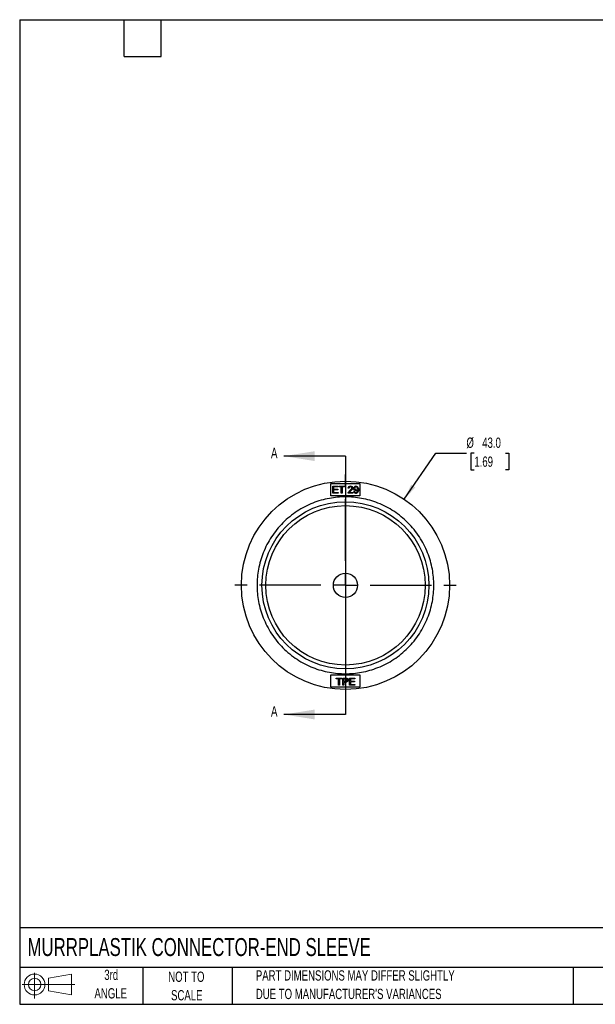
# Model space of a CAD drawing. Header units: millimetres. Extents: x 6 to 273, y 6 to 210.
# Tile 1 of 3: x 6 to 125, y 6 to 210. Entities that reach past the tile are written whole.
import ezdxf

# ---------------------------------------------------------------- set-up
doc = ezdxf.new("R2010")
doc.units = ezdxf.units.MM
doc.linetypes.add('CENTERX2', pattern=[20.32, 12.7, -2.54, 2.54, -2.54])
doc.layers.add('CENTER', color=40, linetype='CENTERX2')
doc.layers.add('SLD-DEFPOINTS', color=7, linetype='Continuous')
doc.layers.add('DIMENSIONS', color=140, linetype='Continuous', lineweight=25)
doc.layers.add('TEXT', color=140, linetype='Continuous', lineweight=25)
doc.styles.add('SLDTEXTSTYLE0', font='TXT', dxfattribs={"width": 0.7})
doc.dimstyles.new('SLDDIMSTYLE0', dxfattribs={"dimtxt": 2.158008, "dimasz": 3.302, "dimexe": 0, "dimexo": 0.0625, "dimgap": 0.539502, "dimtad": 0, "dimtih": 1, "dimtoh": 1, "dimrnd": 1e-09, "dimzin": 4, "dimdsep": 46, "dimtxsty": 'SLDTEXTSTYLE0', "dimsah": 1, "dimcen": 0, "dimadec": 0, "dimazin": 1, "dimtfac": 1, "dimtofl": 0, "dimtmove": 0, "dimatfit": 3, "dimfxl": 0, "dimfrac": 2, "dimtolj": 1, "dimtzin": 12, "dimarcsym": 0})

# ---------------------------------------------------------------- blocks, each defined once
blk = doc.blocks.new('Block11')
at = {"color": 7, "linetype": 'Continuous', "lineweight": 18}
for p, q in [((2.59, 5.31), (2.59, 0)), ((5.48, 4.17), (10.18, 5.03)), ((5.48, 1.6), (5.48, 4.17)), ((10.18, 5.03), (10.18, 0.73)), ((0, 2.88), (10.87, 2.88)), ((5.48, 1.6), (10.18, 0.73))]:
    blk.add_line(p, q, dxfattribs=at)
for radius in [2.15, 1.29]:
    blk.add_circle((2.59, 2.88), radius, dxfattribs=at)
blk = doc.blocks.new('Block12')
at = {"layer": 'SLD-DEFPOINTS'}
blk.add_blockref('Block11', (0, 0), dxfattribs=at)
blk = doc.blocks.new('SW_NOTE_0_2')
at = {"layer": 'TEXT', "color": 0, "char_height": 2.1167, "attachment_point": 1, "style": 'SLDTEXTSTYLE0'}
for s, insert in [('PART DIMENSIONS MAY DIFFER SLIGHTLY', (0, 2.73)), ("DUE TO MANUFACTURER'S VARIANCES", (0, -1.09))]:
    blk.add_mtext(s, dxfattribs=dict(at, insert=insert))
blk = doc.blocks.new('SW_NOTE_0_3')
at = {"layer": 'TEXT', "color": 0, "char_height": 2.117, "attachment_point": 2, "style": 'SLDTEXTSTYLE0'}
for s, insert in [('NOT TO', (5.26, 2.73)), ('SCALE', (5.35, -1.09))]:
    blk.add_mtext(s, dxfattribs=dict(at, insert=insert))
blk = doc.blocks.new('SW_NOTE_0_4')
at = {"layer": 'TEXT', "color": 0, "char_height": 2.117, "attachment_point": 2, "style": 'SLDTEXTSTYLE0'}
for s, insert in [('3rd', (2.32, 2.73)), ('ANGLE', (2.22, -1.09))]:
    blk.add_mtext(s, dxfattribs=dict(at, insert=insert))
blk = doc.blocks.new('_D')
at = {"layer": 'DIMENSIONS'}
for p, q in [((85.75, 110.57), (92.26, 120.1)), ((92.26, 120.1), (98.61, 120.1)), ((100.24, 120.1), (99.51, 120.1)), ((99.51, 120.1), (99.51, 116.67)), ((106.65, 120.1), (107.37, 120.1)), ((107.37, 120.1), (107.37, 116.67)), ((99.51, 116.67), (100.24, 116.67)), ((107.37, 116.67), (106.65, 116.67))]:
    blk.add_line(p, q, dxfattribs=at)
blk.add_solid([(85.75, 110.57), (88.04, 113.01), (87.2, 113.59)], dxfattribs=at)
at = {"layer": 'DIMENSIONS', "char_height": 2.117, "attachment_point": 1, "style": 'SLDTEXTSTYLE0'}
for s, insert in [('%%c', (98.61, 123.31)), ('43.0', (101.87, 123.31)), ('1.69', (100.24, 119.4))]:
    blk.add_mtext(s, dxfattribs=dict(at, insert=insert))
blk = doc.blocks.new('SW_CENTERMARKSYMBOL_0')
at = {"layer": 'CENTER', "color": 0}
for p, q in [((0, 5.08), (0, 24.04)), ((0, 0), (0, 2.54)), ((-5.08, 0), (-24.04, 0)), ((0, 0), (-2.54, 0)), ((0, 0), (0, -2.54)), ((0, 0), (2.54, 0)), ((5.08, 0), (24.04, 0)), ((0, -5.08), (0, -24.04))]:
    blk.add_line(p, q, dxfattribs=at)

msp = doc.modelspace()

# ---------------------------------------------------------------- linework, layer by layer
for p, q in [((70.627, 113.82), (76.627, 113.82)), ((70.627, 111.32), (70.627, 113.82)), ((76.627, 113.82), (76.627, 111.32)), ((70.993, 113.315), (72.079, 113.315)), ((70.993, 111.815), (70.993, 113.315)), ((72.113, 111.815), (70.993, 111.815)), ((72.079, 113.137), (71.192, 113.137)), ((71.192, 113.137), (71.192, 112.679)), ((71.192, 112.679), (72.023, 112.679)), ((72.023, 112.502), (71.192, 112.502)), ((71.192, 112.502), (71.192, 111.992)), ((71.192, 111.992), (72.113, 111.992)), ((72.023, 112.679), (72.023, 112.502)), ((72.079, 113.315), (72.079, 113.137)), ((72.113, 111.992), (72.113, 111.815)), ((72.275, 113.137), (72.275, 113.315)), ((72.275, 113.315), (73.464, 113.315)), ((72.768, 113.137), (72.275, 113.137)), ((72.768, 111.815), (72.768, 113.137)), ((72.967, 111.815), (72.768, 111.815)), ((73.464, 113.137), (72.967, 113.137)), ((72.967, 113.137), (72.967, 111.815)), ((73.464, 113.315), (73.464, 113.137)), ((75.142, 111.815), (74.151, 111.815)), ((74.375, 112.867), (74.185, 112.887)), ((74.407, 111.992), (75.142, 111.992)), ((75.142, 111.992), (75.142, 111.815)), ((75.367, 112.162), (75.544, 112.178)), ((76.627, 111.32), (70.627, 111.32)), ((70.627, 74.32), (76.627, 74.32)), ((70.627, 71.82), (70.627, 74.32)), ((71.676, 73.687), (72.865, 73.687)), ((71.676, 73.51), (71.676, 73.687)), ((72.17, 73.51), (71.676, 73.51)), ((72.17, 72.187), (72.17, 73.51)), ((72.865, 73.51), (72.369, 73.51)), ((72.369, 73.51), (72.369, 72.187)), ((72.865, 73.687), (72.865, 73.51)), ((73.069, 73.687), (73.635, 73.687)), ((73.069, 72.187), (73.069, 73.687)), ((73.268, 73.51), (73.268, 72.974)), ((73.652, 73.51), (73.268, 73.51)), ((74.472, 72.187), (74.472, 73.687)), ((74.472, 73.687), (75.558, 73.687)), ((75.558, 73.51), (74.671, 73.51)), ((74.671, 73.51), (74.671, 73.052)), ((75.558, 73.687), (75.558, 73.51)), ((76.627, 74.32), (76.627, 71.82)), ((76.627, 71.82), (70.627, 71.82)), ((72.369, 72.187), (72.17, 72.187)), ((73.268, 72.187), (73.069, 72.187)), ((73.268, 72.974), (73.655, 72.974)), ((73.653, 72.797), (73.268, 72.797)), ((73.268, 72.797), (73.268, 72.187)), ((75.592, 72.187), (74.472, 72.187)), ((74.671, 73.052), (75.502, 73.052)), ((75.502, 72.874), (74.671, 72.874)), ((74.671, 72.874), (74.671, 72.364)), ((74.671, 72.364), (75.592, 72.364)), ((75.502, 73.052), (75.502, 72.874)), ((75.592, 72.364), (75.592, 72.187))]:
    msp.add_line(p, q)
for radius in [21.5, 17.25, 16.45, 2.5]:
    msp.add_circle((73.627, 92.82), radius)
for points, knots in [([(74.151, 111.815), (74.151, 111.836), (74.152, 111.88), (74.166, 111.922), (74.172, 111.943)], [0, 0, 0, 0, 0.5002109, 1, 1, 1, 1]), ([(76.325, 112.595), (76.325, 112.54), (76.315, 112.427), (76.27, 112.257), (76.199, 112.101), (76.091, 111.947), (75.945, 111.822), (75.835, 111.789), (75.788, 111.789)], [-1, -1, -1, -1, -0.8571429, -0.7142857, -0.5714286, -0.4285714, -0.2142857, 0, 0, 0, 0]), ([(75.811, 113.32), (75.839, 113.32), (75.902, 113.307), (76.007, 113.252), (76.109, 113.163), (76.215, 113.027), (76.302, 112.834), (76.325, 112.674), (76.325, 112.595)], [-1, -1, -1, -1, -0.8571429, -0.7142857, -0.5714286, -0.4285714, -0.2142857, 0, 0, 0, 0]), ([(73.627, 111.07), (74.74, 111.07), (77.033, 110.86), (80.434, 109.882), (83.705, 108.188), (86.624, 105.817), (88.995, 102.898), (90.689, 99.628), (91.667, 96.226), (91.979, 92.82), (91.667, 89.414), (90.689, 86.013), (88.995, 82.742), (86.624, 79.824), (83.705, 77.453), (80.434, 75.758), (77.033, 74.781), (73.627, 74.468), (70.221, 74.781), (66.82, 75.758), (63.549, 77.453), (60.631, 79.824), (58.26, 82.742), (56.565, 86.013), (55.587, 89.414), (55.275, 92.82), (55.587, 96.226), (56.565, 99.628), (58.26, 102.898), (60.631, 105.817), (63.549, 108.188), (66.82, 109.882), (70.221, 110.86), (72.514, 111.07), (73.627, 111.07)], [0, 0, 0, 0, 0.029129, 0.0600028, 0.0921602, 0.125, 0.1578398, 0.1899972, 0.220871, 0.25, 0.279129, 0.3100028, 0.3421602, 0.375, 0.4078398, 0.4399972, 0.470871, 0.5, 0.529129, 0.5600028, 0.5921602, 0.625, 0.6578398, 0.6899972, 0.720871, 0.75, 0.779129, 0.8100028, 0.8421602, 0.875, 0.9078398, 0.9399972, 0.970871, 1, 1, 1, 1]), ([(73.635, 73.687), (73.679, 73.687), (73.755, 73.687), (73.831, 73.677), (73.863, 73.672)], [0, 0, 0, 0, 0.5759823, 1, 1, 1, 1]), ([(73.837, 73.496), (73.823, 73.499), (73.788, 73.506), (73.726, 73.509), (73.679, 73.51), (73.652, 73.51)], [0, 0, 0, 0, 0.234367, 0.567078, 1, 1, 1, 1]), ([(73.863, 73.672), (73.885, 73.669), (73.93, 73.655), (74.001, 73.614), (74.069, 73.556), (74.139, 73.472), (74.198, 73.362), (74.214, 73.285), (74.214, 73.253)], [-1, -1, -1, -1, -0.8571429, -0.7142857, -0.5714286, -0.4285714, -0.2142857, 0, 0, 0, 0])]:
    msp.add_open_spline(points, degree=3, knots=knots)
for points in [[(74.172, 111.943), (74.21, 112.044), (74.377, 112.24), (74.535, 112.369)], [(74.185, 112.887), (74.204, 113.098), (74.458, 113.32), (74.672, 113.32)], [(74.667, 113.168), (74.535, 113.168), (74.376, 113.008), (74.375, 112.867)], [(74.697, 112.28), (74.531, 112.141), (74.438, 112.042), (74.407, 111.992)], [(74.535, 112.369), (74.778, 112.57), (74.95, 112.803), (74.95, 112.909)], [(74.95, 112.909), (74.95, 113.018), (74.793, 113.168), (74.667, 113.168)], [(74.672, 113.32), (74.888, 113.32), (75.14, 113.081), (75.14, 112.904)], [(75.14, 112.904), (75.14, 112.887), (75.134, 112.846), (75.105, 112.768), (75.058, 112.678), (74.991, 112.581), (74.907, 112.48), (74.808, 112.378), (74.735, 112.312), (74.697, 112.28)], [(75.34, 112.814), (75.34, 113.042), (75.608, 113.32), (75.811, 113.32)], [(75.783, 112.323), (75.597, 112.323), (75.34, 112.593), (75.34, 112.814)], [(75.788, 111.789), (75.613, 111.789), (75.39, 111.985), (75.367, 112.162)], [(75.834, 113.168), (75.71, 113.168), (75.529, 112.968), (75.529, 112.808)], [(75.529, 112.808), (75.529, 112.665), (75.701, 112.486), (75.829, 112.486)], [(75.544, 112.178), (75.567, 112.053), (75.694, 111.94), (75.792, 111.94)], [(76.141, 112.521), (76.086, 112.433), (75.895, 112.323), (75.783, 112.323)], [(75.792, 111.94), (75.813, 111.94), (75.859, 111.951), (75.932, 111.995), (76.001, 112.066), (76.06, 112.16), (76.105, 112.271), (76.135, 112.388), (76.142, 112.457), (76.142, 112.484)], [(75.829, 112.486), (75.956, 112.486), (76.121, 112.665), (76.121, 112.823)], [(76.121, 112.823), (76.121, 112.982), (75.953, 113.168), (75.834, 113.168)], [(76.142, 112.484), (76.142, 112.492), (76.142, 112.504), (76.141, 112.521)], [(74.214, 73.253), (74.214, 73.062), (73.971, 72.797), (73.653, 72.797)], [(73.655, 72.974), (73.849, 72.974), (74.01, 73.117), (74.01, 73.247)], [(74.01, 73.247), (74.01, 73.341), (73.915, 73.476), (73.837, 73.496)]]:
    msp.add_open_spline(points, degree=3)
at = {"layer": 'TEXT'}
for p, q in [((6.35, 209.55), (273.05, 209.55)), ((6.35, 209.55), (6.35, 6.35)), ((27.94, 201.93), (27.94, 209.55)), ((35.56, 201.93), (35.56, 209.55)), ((27.94, 201.93), (35.56, 201.93)), ((73.627, 119.481), (73.627, 66.16)), ((273.05, 22.126), (6.35, 22.126)), ((273.05, 13.97), (6.35, 13.97)), ((31.75, 13.97), (31.75, 6.35)), ((50.212, 13.97), (50.212, 6.35)), ((120.646, 13.97), (120.646, 6.35)), ((6.35, 6.35), (273.05, 6.35))]:
    msp.add_line(p, q, dxfattribs=at)
at = {"layer": 'TEXT', "linetype": 'Continuous'}
for p, q in [((73.627, 119.481), (60.927, 119.481)), ((73.627, 66.16), (60.927, 66.16))]:
    msp.add_line(p, q, dxfattribs=at)
at = {"layer": 'TEXT'}
for points in [[(60.927, 119.481), (67.277, 118.465), (67.277, 120.497)], [(60.927, 66.16), (67.277, 65.144), (67.277, 67.176)]]:
    msp.add_solid(points, dxfattribs=at)

# ---------------------------------------------------------------- block references
at = {"layer": 'CENTER'}
msp.add_blockref('SW_CENTERMARKSYMBOL_0', (73.627, 92.82), dxfattribs=at)
at = {"layer": 'SLD-DEFPOINTS'}
msp.add_blockref('Block12', (6.838, 7.554), dxfattribs=at)
at = {"layer": 'TEXT'}
for name, p in [('SW_NOTE_0_4', (22.932, 10.765)), ('SW_NOTE_0_3', (35.51, 10.37)), ('SW_NOTE_0_2', (55.119, 10.639))]:
    msp.add_blockref(name, p, dxfattribs=at)

# ---------------------------------------------------------------- texts
at = {"layer": 'TEXT', "attachment_point": 1, "style": 'SLDTEXTSTYLE0'}
for s, insert, char_height in [('A', (58.249, 121.194), 2.158), ('A', (58.249, 67.874), 2.158), ('MURRPLASTIK CONNECTOR-END SLEEVE', (7.966, 20.019), 3.70417)]:
    msp.add_mtext(s, dxfattribs=dict(at, insert=insert, char_height=char_height))

# ---------------------------------------------------------------- dimensions: what is measured, and where the dimension line sits
at = {"layer": 'DIMENSIONS'}
dim = msp.add_diameter_dim_2p(p1=(61.501, 75.066), p2=(85.753, 110.574), dimstyle='SLDDIMSTYLE0', dxfattribs=at)
dim.commit()
dim.dimension.update_dxf_attribs({"geometry": '_D', "text_midpoint": (103.443, 120.097), "dimtype": 163})

doc.saveas('drawing.dxf')
